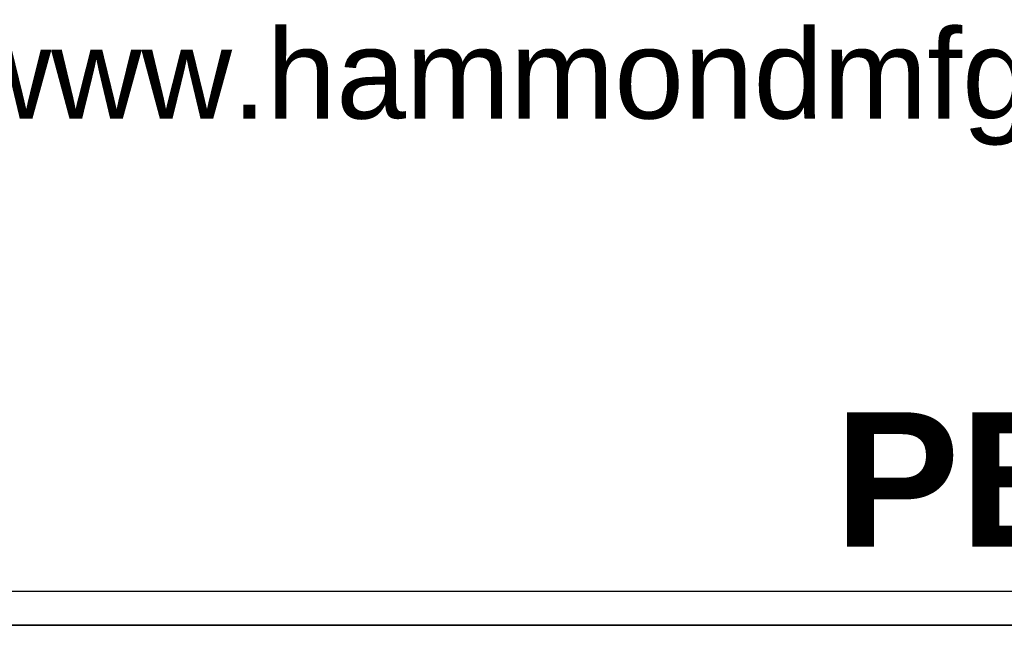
# Model space of a CAD drawing. Header units: inches. Extents: x 0 to 36.4, y -0.1 to 27.2.
# Tile 3 of 11: x 30.7 to 33.7, y -0.1 to 1.7. Entities that reach past the tile are written whole.
import ezdxf
from ezdxf.enums import TextEntityAlignment as Align

# ---------------------------------------------------------------- set-up
doc = ezdxf.new("R2010")
doc.units = ezdxf.units.IN
doc.header["$MEASUREMENT"] = 0
doc.layers.add('Default', color=7, linetype='Continuous')
doc.styles.add('SEACAD_ArialB', font='arialbd.ttf')

# ---------------------------------------------------------------- blocks, each defined once
blk = doc.blocks.new('SEANNOT_GROUP25')
at = {"layer": 'Default', "color": 7, "linetype": 'Continuous', "style": 'SEACAD_ArialB'}
blk.add_text('PBAS19010', height=2.25, dxfattribs=at).set_placement((-17.598, 3.567), align=Align.TOP_LEFT)
blk = doc.blocks.new('Block13')
at = {"layer": 'Default', "color": 7, "linetype": 'Continuous'}
blk.add_line((3.5155, 0), (0, 0), dxfattribs=at)
at = {"layer": 'Default', "insert": (1.3679, 0.6657), "char_height": 0.1, "width": 1.572281, "attachment_point": 1}
blk.add_mtext('{\\fArial|b0||i0||c0|p34;\\C7;\\H0.1;\\W1.;www.hammondmfg.com}', dxfattribs=at)
blk = doc.blocks.new('Block11')
at = {"layer": 'Default', "color": 7}
blk.add_blockref('Block13', (0, 0), dxfattribs=at)
blk = doc.blocks.new('Block10')
at = {"layer": 'Default', "color": 7}
blk.add_blockref('Block11', (0, 0), dxfattribs=at)
blk = doc.blocks.new('Block2')
at = {"layer": 'Default', "color": 7, "linetype": 'Continuous'}
blk.add_line((-52.744, 0), (-0.012, 0), dxfattribs=at)
at = {"layer": 'Default', "color": 7, "xscale": 15, "yscale": 15, "zscale": 15}
blk.add_blockref('Block10', (-52.744, 0), dxfattribs=at)
at = {"layer": 'Default'}
blk.add_blockref('SEANNOT_GROUP25', (0, 0), dxfattribs=at)
blk = doc.blocks.new('Block222')
at = {"layer": 'Default', "color": 7}
blk.add_blockref('Block2', (106.578, -49.503), dxfattribs=at)

msp = doc.modelspace()

# ---------------------------------------------------------------- linework, layer by layer
at = {"layer": 'Default', "color": 7, "linetype": 'Continuous'}
msp.add_line((0, 0), (36.3675, 0), dxfattribs=at)

# ---------------------------------------------------------------- block references
at = {"layer": 'Default', "color": 7, "xscale": 0.1817301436, "yscale": 0.1817301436, "zscale": 0.1817301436}
msp.add_blockref('Block222', (16.98, 8.8919), dxfattribs=at)

doc.saveas('drawing.dxf')
